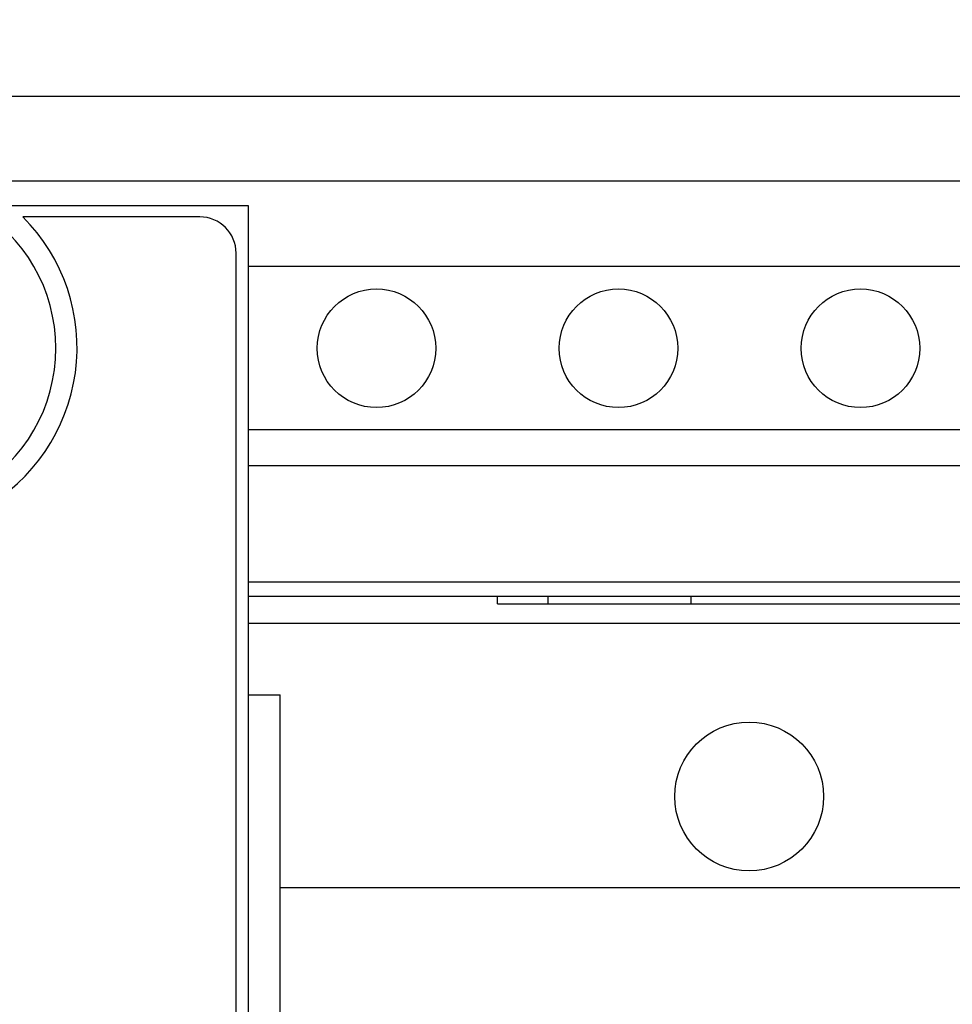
# Model space of a CAD drawing. Header units: inches. Extents: x 0 to 34, y 0 to 22.
# Tile 11 of 76: x 4.787 to 5.172, y 16.367 to 16.774. Entities that reach past the tile are written whole.
import ezdxf

# ---------------------------------------------------------------- set-up
doc = ezdxf.new("R2010")
doc.units = ezdxf.units.IN
doc.header["$LTSCALE"] = 1.87
doc.header["$MEASUREMENT"] = 0
doc.layers.get('0').update_dxf_attribs({"linetype": 'CONTINUOUS'})
doc.layers.add('COSMETIC', color=7, linetype='CONTINUOUS')
doc.layers.add('DIMENSIONS', color=7, linetype='CONTINUOUS')
doc.styles.get("Standard").update_dxf_attribs({"font": 'txt', "width": 0.8})
doc.dimstyles.new('DIMSTYLE_1', dxfattribs={"dimtxt": 0.125, "dimasz": 0.18, "dimexe": 0.18, "dimexo": 0.0625, "dimgap": 0.09, "dimtad": 0, "dimtih": 1, "dimtoh": 1, "dimlfac": 2, "dimzin": 4, "dimdsep": 46, "dimtxsty": 'STANDARD', "dimblk": '_FILLED', "dimblk1": '_FILLED', "dimblk2": '_FILLED', "dimcen": 0.09, "dimadec": 0, "dimazin": 0, "dimtp": 0.01, "dimtm": 0.01, "dimtfac": 1, "dimtofl": 0, "dimtmove": 0, "dimatfit": 3, "dimldrblk": '_FILLED', "dimfxl": 1, "dimtolj": 1, "dimtzin": 4, "dimarcsym": 0})

# ---------------------------------------------------------------- blocks, each defined once
blk = doc.blocks.new('_FILLED')
at = {"color": 0, "linetype": 'BYBLOCK'}
blk.add_solid([(0, 0), (-1, 0.1736111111), (-1, -0.1736111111)], dxfattribs=at)
blk = doc.blocks.new('*D4')
at = {"layer": 'DIMENSIONS', "color": 2, "linetype": 'CONTINUOUS'}
for p, q in [((4.2183405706, 15.7324711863), (4.2183405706, 19.5504732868)), ((9.9503005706, 18.0504732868), (9.9503005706, 19.5504732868)), ((4.2183405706, 19.4254732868), (7.2997676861, 19.4254732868)), ((9.9503005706, 19.4254732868), (8.7497676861, 19.4254732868)), ((9.9503005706, 16.5091283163), (9.9503005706, 17.8004732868))]:
    blk.add_line(p, q, dxfattribs=at)
at = {"layer": 'DIMENSIONS', "color": 2, "linetype": 'CONTINUOUS', "xscale": 0.18, "yscale": 0.18, "zscale": 0.18, "rotation": 180}
blk.add_blockref('_FILLED', (4.2183405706, 19.4254732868), dxfattribs=at)
at = {"layer": 'DIMENSIONS', "color": 2, "linetype": 'CONTINUOUS', "xscale": 0.18, "yscale": 0.18, "zscale": 0.18}
blk.add_blockref('_FILLED', (9.9503005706, 19.4254732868), dxfattribs=at)
at = {"layer": 'DIMENSIONS', "color": 2, "linetype": 'CONTINUOUS', "width": 0.8}
for s, p in [('[', (7.9872676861, 19.3629732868)), (']', (8.5872676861, 19.3629732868)), ('11.46', (7.3622676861, 19.3629732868)), ('291.2', (8.0872676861, 19.3629732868))]:
    blk.add_text(s, height=0.125, dxfattribs=at).set_placement(p)

msp = doc.modelspace()

# ---------------------------------------------------------------- linework, layer by layer
at = {"color": 7, "linetype": 'CONTINUOUS'}
for p, q in [((9.5728205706, 16.7424711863), (4.5958205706, 16.7424711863)), ((9.5728205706, 16.7074711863), (4.5958205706, 16.7074711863)), ((4.6018405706, 16.6975125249), (4.8813205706, 16.6975125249)), ((4.8813205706, 16.6975125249), (4.8813205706, 14.1680125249)), ((4.8613205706, 16.6927625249), (4.7881542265, 16.6927625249)), ((4.8763205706, 14.1877625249), (4.8763205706, 16.6777625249)), ((9.2873205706, 16.6722211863), (4.8813205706, 16.6722211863)), ((9.2873205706, 16.6047211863), (4.8813205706, 16.6047211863)), ((9.2873205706, 16.5899711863), (4.8813205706, 16.5899711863)), ((4.8813205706, 16.5419711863), (9.2873205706, 16.5419711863)), ((9.2873205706, 16.5359711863), (4.8813205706, 16.5359711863)), ((4.9843205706, 16.5329081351), (4.9843205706, 16.5359711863)), ((5.0053205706, 16.5329081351), (5.0053205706, 16.5359711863)), ((5.0643205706, 16.5329081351), (5.0643205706, 16.5359711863)), ((4.9843205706, 16.5329081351), (5.6835626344, 16.5329081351)), ((4.8813205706, 16.4952625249), (4.8944519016, 16.4952625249)), ((4.8944525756, 14.3702625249), (4.8944525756, 16.4952625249))]:
    msp.add_line(p, q, dxfattribs=at)
for centre, radius in [((4.9343205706, 16.6384711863), 0.0245), ((5.0343205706, 16.6384711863), 0.0245), ((5.1343205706, 16.6384711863), 0.0245), ((5.0883215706, 16.4533153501), 0.03075)]:
    msp.add_circle(centre, radius, dxfattribs=at)
for centre, radius, start, end in [((4.7343205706, 16.6384711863), 0.0675, 299.9264348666, 60.0735651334), ((4.7343205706, 16.6387625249), 0.07625, 299.2927549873, 45.0883843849), ((4.8613205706, 16.6777625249), 0.015, 0, 90)]:
    msp.add_arc(centre, radius, start, end, dxfattribs=at)
at = {"layer": 'COSMETIC', "color": 4, "linetype": 'CONTINUOUS'}
for p, q in [((5.6835626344, 16.5247484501), (4.8813205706, 16.5247484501)), ((4.8944525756, 16.4157484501), (5.4828205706, 16.4157484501))]:
    msp.add_line(p, q, dxfattribs=at)

# ---------------------------------------------------------------- dimensions: what is measured, and where the dimension line sits
at = {"layer": 'DIMENSIONS', "color": 2, "linetype": 'CONTINUOUS'}
dim = msp.add_linear_dim(base=(9.9503005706, 19.4254732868), p1=(4.2183405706, 15.7324711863), p2=(9.9503005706, 16.5091283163), dimstyle='DIMSTYLE_1', dxfattribs=at)
dim.commit()
dim.dimension.update_dxf_attribs({"geometry": '*D4', "text_midpoint": (8.0247676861, 19.4254732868), "dimtype": 160})

doc.saveas('drawing.dxf')
